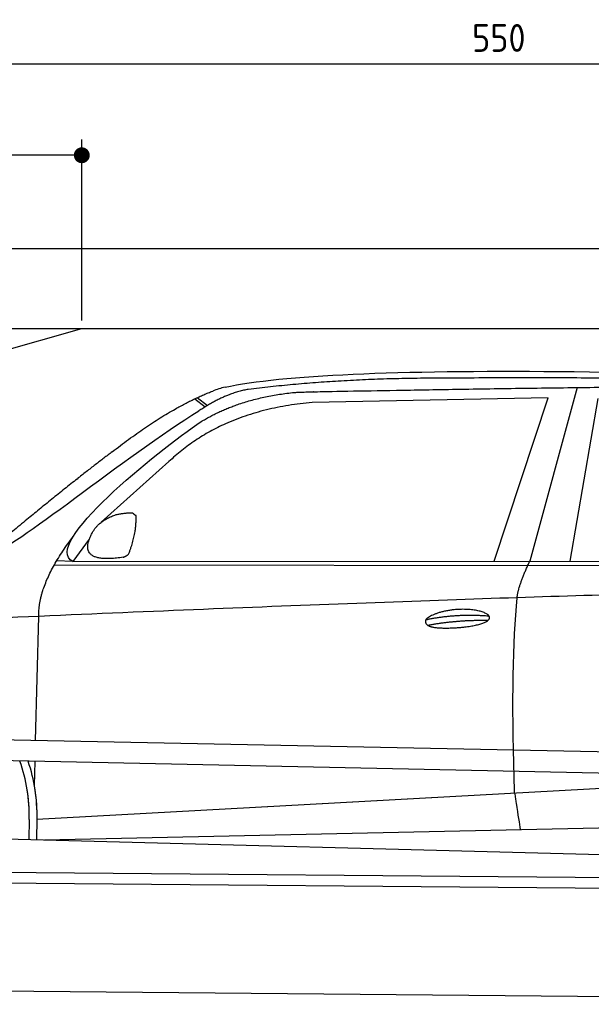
# Model space of a CAD drawing. Header units: millimetres. Extents: x -411 to 6777, y 0 to 6977.
# Tile 4 of 6: x 1744 to 3183, y 4500 to 6977. Entities that reach past the tile are written whole.
import ezdxf

# ---------------------------------------------------------------- set-up
doc = ezdxf.new("R2010")
doc.units = ezdxf.units.MM
doc.layers.add('4', color=3, linetype='Continuous')
for name, color, linetype, lineweight in [('car', 10, 'Continuous', 25), ('Freiraum', 7, 'Continuous', 25), ('Gebäude', 7, 'Continuous', 25), ('Plattform', 7, 'Continuous', 25)]:
    doc.layers.add(name, color=color, linetype=linetype, lineweight=lineweight)
doc.styles.get("Standard").update_dxf_attribs({"font": 'ISOCP.SHX'})
doc.dimstyles.new('GEN-ISO', dxfattribs={"dimscale": 20, "dimtxt": 3.5, "dimasz": 2, "dimexe": 2, "dimexo": 1, "dimgap": 1.5, "dimtad": 1, "dimdec": 1, "dimlfac": 0.1, "dimdsep": 46, "dimtxsty": 'STANDARD', "dimblk": 'PUNKT', "dimcen": 2, "dimclrd": 256, "dimclre": 256, "dimclrt": 2, "dimadec": 0, "dimazin": 0, "dimtp": 0.1, "dimtm": 0.1, "dimtfac": 0.71, "dimtdec": 1, "dimtmove": 2, "dimatfit": 3, "dimldrblk": 'PUNKT', "dimfxl": 2, "dimtolj": 1, "dimarcsym": 0})

# ---------------------------------------------------------------- blocks, each defined once
blk = doc.blocks.new('PUNKT')
at = {"layer": '4', "color": 0, "linetype": 'ByBlock'}
blk.add_line((-0.5, 0), (-1, 0), dxfattribs=at)
at = {"layer": '4', "color": 0, "linetype": 'ByBlock', "const_width": 0.5}
blk.add_lwpolyline([(-0.25, 0, 1), (0.25, 0, 1)], format="xyb", close=True, dxfattribs=at)
blk = doc.blocks.new('*D70')
at = {"layer": '4', "lineweight": -2, "transparency": 16777216}
for p, q in [((200, 6220.9), (200, 6905.8)), ((5700, 6370.9), (5700, 6905.8)), ((240, 6865.8), (5660, 6865.8))]:
    blk.add_line(p, q, dxfattribs=at)
at = {"layer": 'Defpoints', "color": 0, "transparency": 16777216}
for p in [(5700, 6865.8), (5700, 6350.9), (200, 6200.9)]:
    blk.add_point(p, dxfattribs=at)
at = {"layer": '4', "lineweight": -2, "transparency": 16777216, "xscale": 40, "yscale": 40, "zscale": 40, "rotation": 180}
blk.add_blockref('PUNKT', (200, 6865.8), dxfattribs=at)
at = {"layer": '4', "lineweight": -2, "transparency": 16777216, "xscale": 40, "yscale": 40, "zscale": 40}
blk.add_blockref('PUNKT', (5700, 6865.8), dxfattribs=at)
at = {"layer": '4', "color": 2, "transparency": 16777216, "insert": (2950, 6930.8), "char_height": 70, "attachment_point": 5}
blk.add_mtext('550', dxfattribs=at)
blk = doc.blocks.new('Car')
at = {"layer": 'car'}
for p, q in [((3091.8, 6080.1), (2976.5, 5642.1)), ((2135.5, 6045.8), (2161.1, 6026)), ((3018.7, 6053.7), (2425, 6036.3)), ((2886.4, 5641.2), (3018.7, 6053.7)), ((3078.1, 5643.1), (3145.2, 6052.9)), ((2129.7, 6043.1), (2155.8, 6022.8)), ((2065.5, 5884.4), (1896.1, 5730.5)), ((1866.8, 5687), (1826.2, 5631)), ((1826.2, 5631), (4478.1, 5656.7)), ((1779.4, 5621.6), (4422.6, 5642.7)), ((1826.2, 5631), (1785, 5631.7)), ((1736.2, 5179.5), (1741.5, 5492)), ((1734.3, 5066.5), (1735.3, 5127.1)), ((1741.6, 4981.9), (3610.6, 5101.1)), ((1741.6, 4981.9), (2765.1, 5047.2)), ((1722, 4981.1), (1721.2, 4930.7)), ((1741.6, 4981.9), (1740.9, 4930.3)), ((1761.4, 4930), (3646.8, 4988.6)), ((1662.9, 4931.6), (3711.9, 4897))]:
    blk.add_line(p, q, dxfattribs=at)
for centre, radius, start, end in [((2244, 5902.7), 174.5, 102.8736, 113.54), ((1317.5, 4987.9), 404.6, 359.0314, 20.1942), ((1317.5, 4987.9), 424.2, 359.1908, 19.1882), ((1317.5, 4987.9), 404.6, 359.0315, 10.2025), ((1317.5, 4987.9), 424.2, 359.1908, 9.6942)]:
    blk.add_arc(centre, radius, start, end, dxfattribs=at)
for points, degree in [([(2205.1, 6072.9), (2492.1, 6137.1), (3377.2, 6131.9), (4549.8, 6079.4)], 3), ([(2735.6, 6100.1), (2492.7, 6097.8), (2263.6, 6067.8)], 2), ([(3699.8, 6094.3), (3351.5, 6110.5), (2735.6, 6100.1)], 2), ([(1922.3, 5907.4), (2062.4, 6018.9), (2174.3, 6062.7)], 2), ([(2263.6, 6067.8), (2207.4, 6058.3), (2139.5, 6012.4)], 2), ([(2146.1, 5985.7), (2239.3, 6044.3), (2374.8, 6060.7)], 2), ([(2425, 6036.3), (2201.1, 6015), (2065.5, 5884.4)], 2), ([(1626.4, 5653.6), (1662.1, 5650.2), (1962, 5901.8), (2139.5, 6012.4)], 3), ([(1826.2, 5631), (1742.9, 5670.3), (2034.7, 5909.3), (2146.1, 5985.7)], 3), ([(1922.3, 5907.4), (1841.8, 5846.2), (1740.2, 5761.8), (1611.8, 5655.4), (1617.8, 5653.5)], 4), ([(1874.9, 5704.7), (1891.2, 5735.2), (1933.8, 5749.6)], 2), ([(1933.8, 5749.6), (1962.4, 5755.7), (1975.3, 5754.5)], 2), ([(1966, 5650.4), (1986.9, 5703.6), (1983.9, 5748.4)], 2), ([(1975.3, 5754.5), (1981.4, 5748.5), (1983.9, 5748.4)], 2), ([(1952.5, 5642.6), (1830.5, 5622.7), (1874.9, 5704.7)], 2), ([(1741.5, 5492), (1738.4, 5575.5), (1826.2, 5693.7)], 2), ([(1952.5, 5642.6), (1958.5, 5644.4), (1966, 5650.4)], 2), ([(2945.4, 5549.9), (2948.2, 5580.9), (2976.5, 5642.1)], 2), ([(4697.4, 5587), (3820.7, 5607.3), (1388.7, 5472.9)], 2), ([(2715.7, 5492.5), (2791.2, 5509.4), (2874.7, 5503.6)], 2), ([(2720.8, 5478.7), (2794.8, 5493.3), (2872.8, 5492.5)], 2)]:
    blk.add_open_spline(points, degree=degree, dxfattribs=at)
for points, degree, knots in [([(2374.8, 6060.7), (2401.3, 6063), (2540.7, 6066.1), (3562, 6095.6), (4182.2, 6094.8), (4639.2, 5926.4), (4617.1, 5752.6)], 4, [0.0821318, 0.0821318, 0.0821318, 0.0821318, 0.0821318, 0.258851, 0.508851, 1, 1, 1, 1, 1]), ([(2943.6, 5058.6), (2943, 5072.2), (2942.5, 5085.5), (2942, 5098.7), (2934.6, 5288.5), (2935.8, 5438.9), (2945.4, 5549.9)], 3, [0, 0, 0, 0, 0.064923, 0.064923, 0.064923, 1, 1, 1, 1]), ([(2715.7, 5492.5), (2720, 5497.6), (2741, 5514), (2823.6, 5534.1), (2939, 5498), (2830.3, 5469.4), (2745.5, 5470), (2711.2, 5473.5), (2715.7, 5492.5)], 5, [0, 0, 0, 0, 0, 0, 0.300106, 0.500106, 0.700106, 1, 1, 1, 1, 1, 1]), ([(2943.6, 5058.6), (2944.4, 5053.9), (2945.1, 5049.4), (2945.8, 5045.1), (2946.4, 5041.1), (2947, 5037.2), (2947.6, 5033.5), (2952.4, 5003.3), (2956.1, 4981.2), (2958.8, 4967.2)], 3, [-0.000011, -0.000011, -0.000011, -0.000011, 0.107576, 0.107576, 0.107576, 0.206414, 0.206414, 0.206414, 1, 1, 1, 1])]:
    blk.add_open_spline(points, degree=degree, knots=knots, dxfattribs=at)
blk = doc.blocks.new('_Dot')
at = {"color": 0, "linetype": 'ByBlock', "lineweight": -2}
blk.add_line((-0.5, 0), (-1, 0), dxfattribs=at)
at = {"color": 0, "linetype": 'ByBlock', "const_width": 0.5}
blk.add_lwpolyline([(-0.25, 0, 1), (0.25, 0, 1)], format="xyb", close=True, dxfattribs=at)
blk = doc.blocks.new('*D76')
at = {"layer": '4', "lineweight": -2, "transparency": 16777216}
for p, q in [((200, 6170.9), (200, 6675.7)), ((1900, 6220), (1900, 6675.7)), ((1860, 6635.7), (240, 6635.7))]:
    blk.add_line(p, q, dxfattribs=at)
at = {"layer": 'Defpoints', "color": 0, "transparency": 16777216}
for p in [(200, 6635.7), (1900, 6200), (200, 6150.9)]:
    blk.add_point(p, dxfattribs=at)
at = {"layer": '4', "lineweight": -2, "transparency": 16777216, "xscale": 40, "yscale": 40, "zscale": 40, "rotation": 180}
blk.add_blockref('_Dot', (200, 6635.7), dxfattribs=at)
at = {"layer": '4', "lineweight": -2, "transparency": 16777216, "xscale": 40, "yscale": 40, "zscale": 40}
blk.add_blockref('_Dot', (1900, 6635.7), dxfattribs=at)
at = {"layer": '4', "color": 2, "transparency": 16777216, "insert": (1050, 6700.7), "char_height": 70, "attachment_point": 5}
blk.add_mtext('170', dxfattribs=at)
blk = doc.blocks.new('Plattform OG 6200 550')
at = {"layer": 'Plattform'}
for p, q in [((5482.3, 5089.6), (348.5, 5192)), ((5481.2, 5033.6), (347.5, 5141)), ((440.2, 4843.6), (5395, 4800.4)), ((446, 4816.5), (5394.8, 4773.4)), ((5437.5, 4500), (372.6, 4544.2))]:
    blk.add_line(p, q, dxfattribs=at)
blk = doc.blocks.new('Gebäude_375_GT225')
at = {"layer": 'Freiraum'}
blk.add_line((500, 5800), (1900, 6200), dxfattribs=at)
at = {"layer": 'Gebäude'}
for p, q in [((5900, 6400.6), (0, 6400.6)), ((200, 6200), (5700, 6200))]:
    blk.add_line(p, q, dxfattribs=at)

msp = doc.modelspace()

# ---------------------------------------------------------------- block references
at = {"layer": 'car', "rotation": 359.4752422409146}
msp.add_blockref('Car', (0, 0), dxfattribs=at)
at = {"layer": 'Gebäude'}
msp.add_blockref('Gebäude_375_GT225', (0, 0), dxfattribs=at)
at = {"layer": 'Plattform'}
msp.add_blockref('Plattform OG 6200 550', (0, 0), dxfattribs=at)

# ---------------------------------------------------------------- dimensions: what is measured, and where the dimension line sits
at = {"layer": '4'}
for base, p1, p2, override, picture, middle in [((5700, 6865.8), (200, 6200.88), (5700, 6350.88), {"dimtdec": 3, "dimtolj": 0}, '*D70', (2950, 6930.8)), ((200, 6635.7), (1900, 6200), (200, 6150.88), {"dimblk1": 'Dot', "dimblk2": 'Dot', "dimsah": 1, "dimtdec": 3, "dimtolj": 0}, '*D76', (1050, 6700.7))]:
    dim = msp.add_linear_dim(base=base, p1=p1, p2=p2, dimstyle='GEN-ISO', override=override, dxfattribs=at)
    dim.commit()
    dim.dimension.update_dxf_attribs({"geometry": picture, "text_midpoint": middle})

doc.saveas('drawing.dxf')
